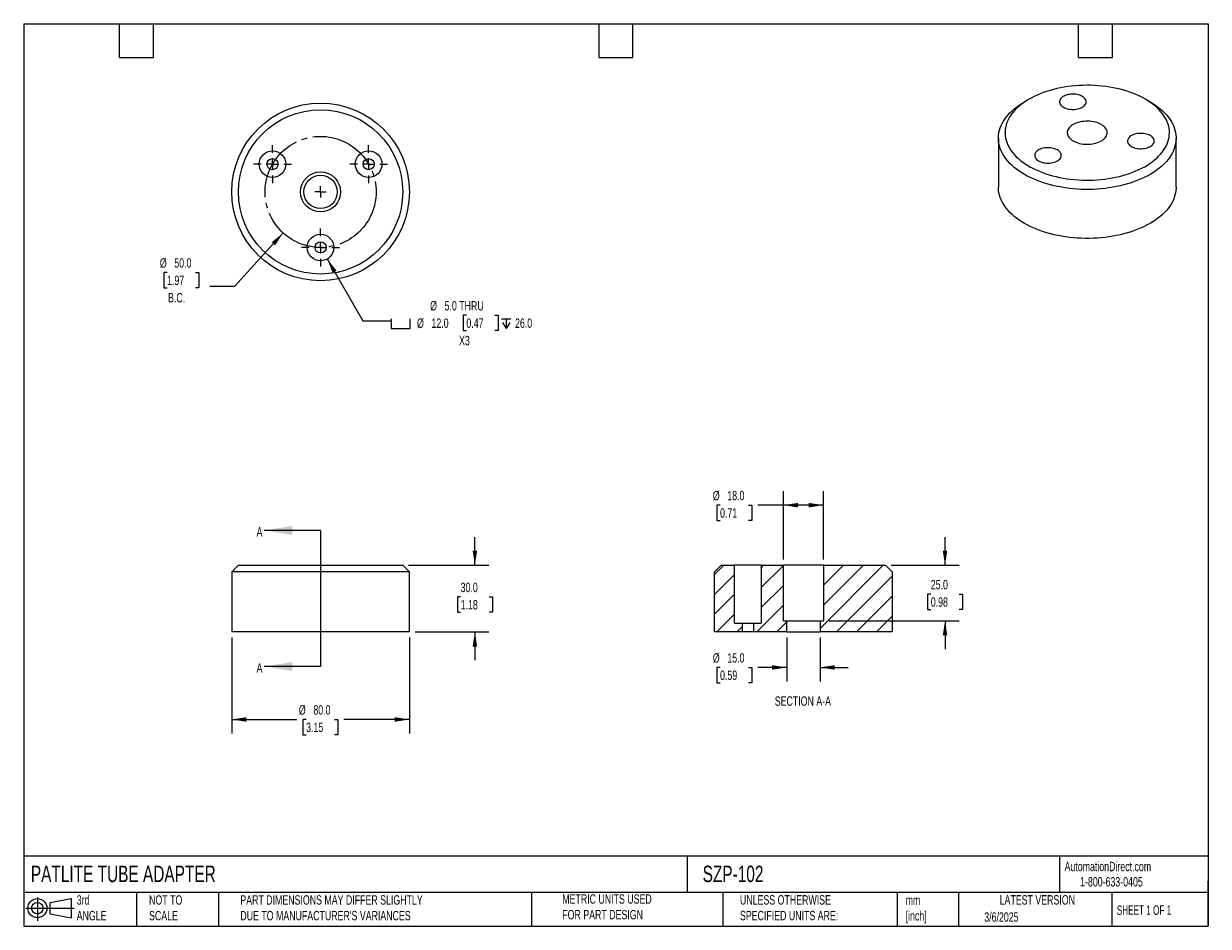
# Model space of a CAD drawing. Header units: millimetres. Extents: x 13 to 546, y 13 to 419.
import ezdxf

# ---------------------------------------------------------------- set-up
doc = ezdxf.new("R2010")
doc.units = ezdxf.units.MM
doc.header["$LTSCALE"] = 2
doc.linetypes.add('SLD-Center', pattern=[19.05, 15.24, -1.27, 1.27, -1.27])
doc.linetypes.add('SLD-Solid', pattern=[0])
for name, color, linetype in [('CENTER', 40, 'SLD-Center'), ('HATCH', 6, 'SLD-Solid'), ('SLD-DEFPOINTS', 7, 'Continuous')]:
    doc.layers.add(name, color=color, linetype=linetype)
doc.layers.add('DIMENSIONS', color=140, linetype='SLD-Solid', lineweight=25)
doc.layers.add('TEXT', color=140, linetype='SLD-Solid', lineweight=25)
doc.styles.add('SLDTEXTSTYLE0', font='TXT', dxfattribs={"width": 0.7})
doc.styles.add('SLDTEXTSTYLE1', font='TXT', dxfattribs={"width": 0.65})
doc.dimstyles.new('SLDDIMSTYLE0', dxfattribs={"dimtxt": 4.316016, "dimasz": 6.604, "dimexe": 0, "dimexo": 0.0625, "dimgap": 1.079004, "dimtad": 0, "dimtih": 1, "dimtoh": 1, "dimrnd": 1e-09, "dimzin": 4, "dimdsep": 46, "dimtxsty": 'SLDTEXTSTYLE0', "dimsah": 1, "dimcen": 0.09, "dimadec": 0, "dimazin": 1, "dimtfac": 1, "dimtofl": 0, "dimtmove": 0, "dimatfit": 3, "dimfxl": 0, "dimfrac": 2, "dimtolj": 1, "dimtzin": 12, "dimarcsym": 0})
doc.dimstyles.new('SLDDIMSTYLE1', dxfattribs={"dimtxt": 4.316016, "dimasz": 6.604, "dimexe": 0, "dimexo": 0.0625, "dimgap": 1.079004, "dimtad": 0, "dimtih": 1, "dimtoh": 1, "dimrnd": 1e-09, "dimzin": 4, "dimdsep": 46, "dimtxsty": 'SLDTEXTSTYLE0', "dimsah": 1, "dimcen": 0.09, "dimadec": 0, "dimazin": 1, "dimtfac": 1, "dimtmove": 0, "dimatfit": 0, "dimfxl": 0, "dimfrac": 2, "dimtolj": 1, "dimtzin": 12, "dimarcsym": 0})
doc.dimstyles.new('SLDDIMSTYLE2', dxfattribs={"dimtxt": 4.316016, "dimasz": 6.604, "dimexe": 0, "dimexo": 0.0625, "dimgap": 1.079004, "dimtad": 0, "dimtih": 1, "dimtoh": 1, "dimrnd": 1e-09, "dimzin": 4, "dimdsep": 46, "dimtxsty": 'SLDTEXTSTYLE0', "dimsah": 1, "dimcen": 0, "dimadec": 0, "dimazin": 1, "dimtfac": 1, "dimtofl": 0, "dimtmove": 0, "dimatfit": 3, "dimfxl": 0, "dimfrac": 2, "dimtolj": 1, "dimtzin": 12, "dimarcsym": 0})
doc.dimstyles.new('SLDDIMSTYLE3', dxfattribs={"dimtxt": 4.316016, "dimasz": 6.604, "dimexe": 0, "dimexo": 0.0625, "dimgap": 1.079004, "dimtad": 0, "dimtih": 1, "dimtoh": 1, "dimrnd": 1e-09, "dimzin": 4, "dimdsep": 46, "dimtxsty": 'SLDTEXTSTYLE0', "dimsah": 1, "dimcen": 0, "dimadec": 0, "dimazin": 1, "dimtfac": 1, "dimtofl": 0, "dimtmove": 0, "dimatfit": 3, "dimfxl": 0, "dimfrac": 2, "dimtolj": 1, "dimtzin": 12, "dimarcsym": 0})

# ---------------------------------------------------------------- blocks, each defined once
blk = doc.blocks.new('Block11')
at = {"color": 7, "linetype": 'SLD-Solid', "lineweight": 18}
for p, q in [((0, 5.76), (21.75, 5.76)), ((5.18, 10.62), (5.18, 0)), ((10.96, 8.33), (20.35, 10.06)), ((10.96, 3.19), (10.96, 8.33)), ((20.35, 10.06), (20.35, 1.46)), ((10.96, 3.19), (20.35, 1.46))]:
    blk.add_line(p, q, dxfattribs=at)
for radius in [4.3, 2.57]:
    blk.add_circle((5.18, 5.76), radius, dxfattribs=at)
blk = doc.blocks.new('Block12')
at = {"layer": 'SLD-DEFPOINTS'}
blk.add_blockref('Block11', (0, 0), dxfattribs=at)
blk = doc.blocks.new('_D')
at = {"layer": 'DIMENSIONS'}
for p, q in [((106.37, 142.71), (106.37, 99.47)), ((186.37, 142.71), (186.37, 99.47)), ((106.37, 105.82), (135.65, 105.82)), ((139.87, 105.82), (138.42, 105.82)), ((138.42, 105.82), (138.42, 98.96)), ((152.7, 105.82), (154.15, 105.82)), ((154.15, 105.82), (154.15, 98.96)), ((186.37, 105.82), (156.92, 105.82)), ((138.42, 98.96), (139.87, 98.96)), ((154.15, 98.96), (152.7, 98.96))]:
    blk.add_line(p, q, dxfattribs=at)
for points in [[(106.37, 105.82), (112.98, 104.81), (112.98, 106.84)], [(186.37, 105.82), (179.77, 106.84), (179.77, 104.81)]]:
    blk.add_solid(points, dxfattribs=at)
at = {"layer": 'DIMENSIONS', "char_height": 4.233, "attachment_point": 1, "style": 'SLDTEXTSTYLE0'}
for s, insert in [('%%c', (136.61, 112.24)), ('80.0', (143.13, 112.24)), ('3.15', (139.87, 104.42))]:
    blk.add_mtext(s, dxfattribs=dict(at, insert=insert))
blk = doc.blocks.new('_D_1')
at = {"layer": 'DIMENSIONS'}
for p, q in [((215.86, 175.25), (215.86, 187.95)), ((185.91, 175.25), (222.21, 175.25)), ((209.45, 160.98), (208, 160.98)), ((208, 160.98), (208, 154.12)), ((222.27, 160.98), (223.72, 160.98)), ((223.72, 160.98), (223.72, 154.12)), ((208, 154.12), (209.45, 154.12)), ((223.72, 154.12), (222.27, 154.12)), ((188.91, 145.25), (222.21, 145.25)), ((215.86, 145.25), (215.86, 132.55))]:
    blk.add_line(p, q, dxfattribs=at)
for points in [[(215.86, 175.25), (216.88, 181.86), (214.84, 181.86)], [(215.86, 145.25), (214.84, 138.65), (216.88, 138.65)]]:
    blk.add_solid(points, dxfattribs=at)
at = {"layer": 'DIMENSIONS', "char_height": 4.233, "attachment_point": 1, "style": 'SLDTEXTSTYLE0'}
for s, insert in [('30.0', (209.45, 167.41)), ('1.18', (209.45, 159.58))]:
    blk.add_mtext(s, dxfattribs=dict(at, insert=insert))
blk = doc.blocks.new('_D_2')
at = {"layer": 'DIMENSIONS'}
for p, q in [((129.54, 324.88), (107.63, 300.8)), ((77.26, 307.07), (75.81, 307.07)), ((75.81, 307.07), (75.81, 300.21)), ((90.08, 307.07), (91.53, 307.07)), ((91.53, 307.07), (91.53, 300.21)), ((75.81, 300.21), (77.26, 300.21)), ((91.53, 300.21), (90.08, 300.21)), ((107.63, 300.8), (96.52, 300.8))]:
    blk.add_line(p, q, dxfattribs=at)
blk.add_solid([(129.54, 324.88), (124.35, 320.68), (125.85, 319.31)], dxfattribs=at)
at = {"layer": 'DIMENSIONS', "char_height": 4.233, "attachment_point": 1, "style": 'SLDTEXTSTYLE0'}
for s, insert in [('%%c', (74, 313.49)), ('50.0', (80.52, 313.49)), ('1.97', (77.26, 305.67)), ('B.C.', (77.71, 297.84))]:
    blk.add_mtext(s, dxfattribs=dict(at, insert=insert))
blk = doc.blocks.new('SW_SYMBOL_HOLE_SPOT')
at = {"layer": 'DIMENSIONS', "color": 0}
for p, q in [((0, 1750), (0, 150)), ((0, 150), (3200, 150)), ((3200, 150), (3200, 1750))]:
    blk.add_line(p, q, dxfattribs=at)
blk = doc.blocks.new('SW_SYMBOL_HOLE_DEPTH')
at = {"layer": 'DIMENSIONS', "color": 0}
for p, q in [((0, 1750), (1600, 1750)), ((200, 1110), (800, 150)), ((800, 1750), (800, 150)), ((1400, 1110), (800, 150))]:
    blk.add_line(p, q, dxfattribs=at)
blk = doc.blocks.new('_D_3')
at = {"layer": 'DIMENSIONS'}
for p, q in [((149.37, 313.17), (165.44, 285.33)), ((165.44, 285.33), (178.14, 285.33)), ((212.04, 287.8), (210.59, 287.8)), ((210.59, 287.8), (210.59, 280.94)), ((224.87, 287.8), (226.32, 287.8)), ((226.32, 287.8), (226.32, 280.94)), ((210.59, 280.94), (212.04, 280.94)), ((226.32, 280.94), (224.87, 280.94))]:
    blk.add_line(p, q, dxfattribs=at)
blk.add_solid([(149.37, 313.17), (151.79, 306.94), (153.55, 307.96)], dxfattribs=at)
at = {"layer": 'DIMENSIONS', "xscale": 0.002688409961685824, "yscale": 0.002688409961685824, "zscale": 0.002688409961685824}
for name, p in [('SW_SYMBOL_HOLE_SPOT', (178.14, 281.51)), ('SW_SYMBOL_HOLE_DEPTH', (227.77, 281.51))]:
    blk.add_blockref(name, p, dxfattribs=at)
at = {"layer": 'DIMENSIONS', "char_height": 4.233, "attachment_point": 1, "style": 'SLDTEXTSTYLE0'}
for s, insert in [('%%c', (195.7, 294.22)), ('5.0 THRU', (202.21, 294.22)), ('%%c', (189.8, 286.39)), ('12.0', (196.32, 286.39)), ('0.47', (212.04, 286.39)), ('26.0', (233.94, 286.39)), ('X3', (208.73, 278.57))]:
    blk.add_mtext(s, dxfattribs=dict(at, insert=insert))
blk = doc.blocks.new('SW_CENTERMARKSYMBOL_0')
at = {"layer": 'CENTER', "color": 0}
for q in [(-2.54, 0), (0, 2.54), (0, -2.54), (2.54, 0)]:
    blk.add_line((0, 0), q, dxfattribs=at)
blk = doc.blocks.new('SW_CENTERMARKSYMBOL_1')
at = {"layer": 'CENTER', "color": 0}
for p, q in [((0, 5.08), (0, 8.54)), ((-5.08, 0), (-8.54, 0)), ((0, 0), (-2.54, 0)), ((0, 0), (0, 2.54)), ((0, 0), (0, -2.54)), ((0, 0), (2.54, 0)), ((5.08, 0), (8.54, 0)), ((0, -5.08), (0, -8.54))]:
    blk.add_line(p, q, dxfattribs=at)
blk = doc.blocks.new('SW_CENTERMARKSYMBOL_2')
at = {"layer": 'CENTER', "color": 0}
for p, q in [((0, 5.08), (0, 8.54)), ((-5.08, 0), (-8.54, 0)), ((0, 0), (-2.54, 0)), ((0, 0), (0, 2.54)), ((0, 0), (0, -2.54)), ((0, 0), (2.54, 0)), ((5.08, 0), (8.54, 0)), ((0, -5.08), (0, -8.54))]:
    blk.add_line(p, q, dxfattribs=at)
blk = doc.blocks.new('SW_CENTERMARKSYMBOL_3')
at = {"layer": 'CENTER', "color": 0}
for p, q in [((0, 5.08), (0, 8.54)), ((-5.08, 0), (-8.54, 0)), ((0, 0), (-2.54, 0)), ((0, 0), (0, 2.54)), ((0, 0), (0, -2.54)), ((0, 0), (2.54, 0)), ((5.08, 0), (8.54, 0)), ((0, -5.08), (0, -8.54))]:
    blk.add_line(p, q, dxfattribs=at)
blk = doc.blocks.new('_D_4')
at = {"layer": 'DIMENSIONS'}
for p, q in [((354.8, 177.79), (354.8, 208.67)), ((372.8, 177.79), (372.8, 208.67)), ((326.26, 202.32), (324.81, 202.32)), ((324.81, 202.32), (324.81, 195.46)), ((339.09, 202.32), (340.53, 202.32)), ((340.53, 202.32), (340.53, 195.46)), ((354.8, 202.32), (343.31, 202.32)), ((372.8, 202.32), (354.8, 202.32)), ((324.81, 195.46), (326.26, 195.46)), ((340.53, 195.46), (339.09, 195.46))]:
    blk.add_line(p, q, dxfattribs=at)
for points in [[(354.8, 202.32), (361.4, 201.3), (361.4, 203.33)], [(372.8, 202.32), (366.19, 203.33), (366.19, 201.3)]]:
    blk.add_solid(points, dxfattribs=at)
at = {"layer": 'DIMENSIONS', "char_height": 4.233, "attachment_point": 1, "style": 'SLDTEXTSTYLE0'}
for s, insert in [('%%c', (323, 208.74)), ('18.0', (329.52, 208.74)), ('0.71', (326.26, 200.92))]:
    blk.add_mtext(s, dxfattribs=dict(at, insert=insert))
blk = doc.blocks.new('_D_5')
at = {"layer": 'DIMENSIONS'}
for p, q in [((427.55, 175.25), (427.55, 187.95)), ((403.34, 175.25), (433.9, 175.25)), ((421.14, 162.24), (419.69, 162.24)), ((419.69, 162.24), (419.69, 155.38)), ((433.96, 162.24), (435.41, 162.24)), ((435.41, 162.24), (435.41, 155.38)), ((419.69, 155.38), (421.14, 155.38)), ((435.41, 155.38), (433.96, 155.38)), ((375.34, 150.25), (433.9, 150.25)), ((427.55, 150.25), (427.55, 137.55))]:
    blk.add_line(p, q, dxfattribs=at)
for points in [[(427.55, 175.25), (428.57, 181.86), (426.53, 181.86)], [(427.55, 150.25), (426.53, 143.65), (428.57, 143.65)]]:
    blk.add_solid(points, dxfattribs=at)
at = {"layer": 'DIMENSIONS', "char_height": 4.233, "attachment_point": 1, "style": 'SLDTEXTSTYLE0'}
for s, insert in [('25.0', (421.14, 168.67)), ('0.98', (421.14, 160.84))]:
    blk.add_mtext(s, dxfattribs=dict(at, insert=insert))
blk = doc.blocks.new('_D_6')
at = {"layer": 'DIMENSIONS'}
for p, q in [((356.3, 142.71), (356.3, 122.9)), ((371.3, 142.71), (371.3, 122.9)), ((326.26, 129.25), (324.81, 129.25)), ((324.81, 129.25), (324.81, 122.39)), ((339.09, 129.25), (340.53, 129.25)), ((340.53, 129.25), (340.53, 122.39)), ((356.3, 129.25), (343.31, 129.25)), ((371.3, 129.25), (384, 129.25)), ((324.81, 122.39), (326.26, 122.39)), ((340.53, 122.39), (339.09, 122.39))]:
    blk.add_line(p, q, dxfattribs=at)
for points in [[(356.3, 129.25), (349.69, 130.27), (349.69, 128.23)], [(371.3, 129.25), (377.9, 128.23), (377.9, 130.27)]]:
    blk.add_solid(points, dxfattribs=at)
at = {"layer": 'DIMENSIONS', "char_height": 4.233, "attachment_point": 1, "style": 'SLDTEXTSTYLE0'}
for s, insert in [('%%c', (323, 135.67)), ('15.0', (329.52, 135.67)), ('0.59', (326.26, 127.85))]:
    blk.add_mtext(s, dxfattribs=dict(at, insert=insert))

msp = doc.modelspace()

# ---------------------------------------------------------------- hatches: boundary and pattern name
at = {"layer": 'HATCH'}
h = msp.add_hatch(dxfattribs=at)
h.set_pattern_fill('ANSI31', color=256, scale=2, style=0)
h.paths.add_polyline_path([(336.297, 149.253), (332.797, 149.253), (332.797, 175.253), (326.797, 175.253), (323.797, 172.253), (323.797, 145.253), (336.297, 145.253)], flags=0)
h = msp.add_hatch(dxfattribs=at)
h.set_pattern_fill('ANSI31', color=256, scale=2, style=0)
h.paths.add_polyline_path([(344.797, 149.253), (341.297, 149.253), (341.297, 145.253), (356.297, 145.253), (356.297, 150.253), (354.797, 150.253), (354.797, 175.253), (344.797, 175.253)], flags=0)
h = msp.add_hatch(dxfattribs=at)
h.set_pattern_fill('ANSI31', color=256, scale=2, style=0)
h.paths.add_polyline_path([(372.797, 150.253), (371.297, 150.253), (371.297, 145.253), (403.797, 145.253), (403.797, 172.253), (400.797, 175.253), (372.797, 175.253)], flags=0)

# ---------------------------------------------------------------- linework, layer by layer
for p, q in [((465.424, 385.106), (463.303, 383.881)), ((519.88, 383.881), (517.759, 385.106)), ((451.592, 367.555), (451.592, 345.508)), ((531.592, 345.508), (531.592, 367.555)), ((109.372, 175.253), (106.372, 172.253)), ((106.372, 172.253), (106.372, 145.253)), ((186.372, 172.253), (106.372, 172.253)), ((109.372, 175.253), (183.372, 175.253)), ((186.372, 172.253), (183.372, 175.253)), ((186.372, 145.253), (186.372, 172.253)), ((323.797, 172.253), (326.797, 175.253)), ((323.797, 145.253), (323.797, 172.253)), ((326.797, 175.253), (332.797, 175.253)), ((332.797, 149.253), (332.797, 175.253)), ((344.797, 175.253), (332.797, 175.253)), ((344.797, 175.253), (344.797, 149.253)), ((344.797, 175.253), (354.797, 175.253)), ((354.797, 150.253), (354.797, 175.253)), ((372.797, 175.253), (354.797, 175.253)), ((372.797, 175.253), (372.797, 150.253)), ((372.797, 175.253), (400.797, 175.253)), ((400.797, 175.253), (403.797, 172.253)), ((403.797, 172.253), (403.797, 145.253)), ((354.797, 150.253), (356.297, 150.253)), ((356.297, 145.253), (356.297, 150.253)), ((356.297, 150.253), (371.297, 150.253)), ((371.297, 150.253), (371.297, 145.253)), ((371.297, 150.253), (372.797, 150.253)), ((146.372, 145.253), (106.372, 145.253)), ((186.372, 145.253), (146.372, 145.253)), ((336.297, 145.253), (323.797, 145.253)), ((332.797, 149.253), (336.297, 149.253)), ((336.297, 145.253), (336.297, 149.253)), ((336.297, 149.253), (341.297, 149.253)), ((341.297, 145.253), (336.297, 145.253)), ((341.297, 149.253), (341.297, 145.253)), ((341.297, 149.253), (344.797, 149.253)), ((356.297, 145.253), (341.297, 145.253)), ((356.297, 145.253), (371.297, 145.253)), ((403.797, 145.253), (371.297, 145.253))]:
    msp.add_line(p, q)
at = {"flags": 128}
for points in [[(517.755, 385.108), (516.509, 385.795), (515.209, 386.447), (513.859, 387.063), (512.46, 387.643), (511.016, 388.184), (509.53, 388.686), (508.005, 389.148), (506.444, 389.568), (504.851, 389.946), (503.23, 390.28), (501.583, 390.571), (499.915, 390.817), (498.228, 391.018), (496.528, 391.173), (494.816, 391.283), (493.098, 391.347), (491.376, 391.364), (489.655, 391.335), (487.938, 391.26), (486.229, 391.139), (484.532, 390.972), (482.849, 390.76), (481.186, 390.502), (479.546, 390.201), (477.931, 389.855), (476.346, 389.467), (474.794, 389.036), (473.278, 388.564), (471.802, 388.053), (470.369, 387.501), (468.982, 386.913), (467.644, 386.287), (466.358, 385.626), (465.126, 384.931), (463.952, 384.204), (462.837, 383.447), (461.785, 382.66), (460.797, 381.846), (459.876, 381.006), (459.024, 380.142), (458.242, 379.256), (457.533, 378.351), (456.897, 377.427), (456.337, 376.487), (455.852, 375.533), (455.445, 374.567), (455.117, 373.591), (454.867, 372.608), (454.697, 371.619), (454.607, 370.626), (454.597, 369.632), (454.667, 368.639), (454.817, 367.648), (455.047, 366.663), (455.356, 365.685), (455.743, 364.717), (456.208, 363.76), (456.75, 362.816), (457.367, 361.888), (458.058, 360.978), (458.822, 360.087), (459.657, 359.217), (460.561, 358.371), (461.532, 357.551), (462.568, 356.757), (463.667, 355.991), (464.827, 355.257), (466.045, 354.554), (467.317, 353.884), (468.643, 353.25), (470.018, 352.652), (471.44, 352.091), (472.905, 351.569), (474.411, 351.087), (475.955, 350.646), (477.532, 350.247), (479.139, 349.891), (480.774, 349.578), (482.432, 349.31), (484.11, 349.086), (485.804, 348.908), (487.51, 348.775), (489.225, 348.689), (490.946, 348.648), (492.668, 348.654), (494.387, 348.706), (496.101, 348.804), (497.804, 348.948), (499.495, 349.138), (501.168, 349.373), (502.82, 349.652), (504.448, 349.976), (506.049, 350.343), (507.618, 350.753), (509.152, 351.204), (510.648, 351.696), (512.103, 352.228), (513.513, 352.798), (514.876, 353.405), (516.189, 354.048), (517.448, 354.726), (518.652, 355.437), (519.796, 356.18), (520.88, 356.953), (521.9, 357.753), (522.855, 358.581), (523.742, 359.433), (524.559, 360.308), (525.305, 361.204), (525.977, 362.119), (526.576, 363.051), (527.098, 363.998), (527.544, 364.958), (527.912, 365.929), (528.201, 366.909), (528.411, 367.896), (528.541, 368.887), (528.591, 369.88), (528.561, 370.874), (528.451, 371.866), (528.261, 372.854), (527.991, 373.836), (527.643, 374.81), (527.217, 375.773), (526.714, 376.723), (526.134, 377.659), (525.48, 378.579), (524.752, 379.48), (523.953, 380.36), (523.083, 381.218), (522.145, 382.052), (521.141, 382.859), (520.073, 383.639), (518.943, 384.389), (517.755, 385.108)], [(489.364, 386.394), (488.843, 386.662), (488.271, 386.893), (487.657, 387.084), (487.008, 387.233), (486.334, 387.337), (485.644, 387.396), (484.947, 387.407), (484.252, 387.372), (483.568, 387.291), (482.906, 387.164), (482.274, 386.994), (481.68, 386.782), (481.132, 386.533), (480.639, 386.248), (480.206, 385.932), (479.84, 385.589), (479.545, 385.224), (479.326, 384.842), (479.184, 384.447), (479.124, 384.046), (479.144, 383.643), (479.245, 383.245), (479.426, 382.856), (479.683, 382.481), (480.014, 382.127), (480.415, 381.797), (480.878, 381.496), (481.4, 381.228), (481.971, 380.997), (482.585, 380.806), (483.234, 380.657), (483.908, 380.553), (484.598, 380.495), (485.296, 380.483), (485.991, 380.518), (486.674, 380.599), (487.336, 380.726), (487.969, 380.896), (488.563, 381.108), (489.11, 381.358), (489.603, 381.642), (490.036, 381.958), (490.402, 382.301), (490.697, 382.666), (490.917, 383.049), (491.058, 383.443), (491.119, 383.844), (491.098, 384.247), (490.997, 384.646), (490.817, 385.035), (490.559, 385.409), (490.228, 385.763), (489.828, 386.093), (489.364, 386.394)], [(519.876, 383.883), (521.116, 383.134), (522.297, 382.354), (523.417, 381.544), (524.472, 380.705), (525.461, 379.84), (526.381, 378.951), (527.232, 378.038), (528.011, 377.105), (528.716, 376.152), (529.347, 375.182), (529.902, 374.196), (530.379, 373.197), (530.779, 372.187), (531.099, 371.167), (531.34, 370.14), (531.501, 369.108), (531.582, 368.073), (531.582, 367.037), (531.501, 366.002), (531.34, 364.97), (531.099, 363.943), (530.779, 362.923), (530.379, 361.913), (529.902, 360.914), (529.347, 359.928), (528.716, 358.958), (528.011, 358.005), (527.232, 357.072), (526.381, 356.159), (525.461, 355.27), (524.472, 354.405), (523.417, 353.566), (522.297, 352.756), (521.116, 351.976), (519.876, 351.227), (518.578, 350.511), (517.227, 349.829), (515.823, 349.183), (514.371, 348.574), (512.873, 348.003), (511.332, 347.471), (509.751, 346.98), (508.134, 346.531), (506.483, 346.123), (504.803, 345.759), (503.096, 345.439), (501.365, 345.163), (499.615, 344.933), (497.849, 344.748), (496.07, 344.609), (494.282, 344.516), (492.489, 344.469), (490.694, 344.469), (488.901, 344.516), (487.113, 344.609), (485.334, 344.748), (483.568, 344.933), (481.818, 345.163), (480.088, 345.439), (478.38, 345.759), (476.7, 346.123), (475.049, 346.531), (473.432, 346.98), (471.851, 347.471), (470.31, 348.003), (468.812, 348.574), (467.36, 349.183), (465.957, 349.829), (464.605, 350.511), (463.307, 351.227), (462.067, 351.976), (460.886, 352.756), (459.767, 353.566), (458.712, 354.405), (457.723, 355.27), (456.802, 356.159), (455.951, 357.072), (455.172, 358.005), (454.467, 358.958), (453.836, 359.928), (453.282, 360.914), (452.804, 361.913), (452.405, 362.923), (452.084, 363.943), (451.843, 364.97), (451.682, 366.002), (451.602, 367.037), (451.602, 368.073), (451.682, 369.108), (451.843, 370.14), (452.084, 371.167), (452.405, 372.187), (452.804, 373.197), (453.282, 374.196), (453.836, 375.182), (454.467, 376.152), (455.172, 377.105), (455.951, 378.038), (456.802, 378.951), (457.723, 379.84), (458.712, 380.705), (459.767, 381.544), (460.886, 382.354), (462.067, 383.134), (463.303, 383.881)], [(497.956, 373.679), (497.322, 374.011), (496.636, 374.307), (495.905, 374.565), (495.134, 374.781), (494.332, 374.954), (493.505, 375.082), (492.66, 375.164), (491.806, 375.199), (490.95, 375.187), (490.099, 375.128), (489.262, 375.023), (488.446, 374.873), (487.659, 374.678), (486.907, 374.441), (486.198, 374.164), (485.538, 373.849), (484.932, 373.5), (484.387, 373.118), (483.907, 372.709), (483.496, 372.275), (483.159, 371.82), (482.898, 371.349), (482.716, 370.866), (482.615, 370.375), (482.594, 369.881), (482.655, 369.388), (482.797, 368.9), (483.019, 368.423), (483.318, 367.959), (483.692, 367.515), (484.138, 367.093), (484.652, 366.697), (485.228, 366.331), (485.861, 365.998), (486.547, 365.702), (487.278, 365.445), (488.049, 365.229), (488.851, 365.056), (489.679, 364.928), (490.523, 364.846), (491.377, 364.811), (492.234, 364.822), (493.084, 364.881), (493.921, 364.986), (494.737, 365.137), (495.524, 365.331), (496.276, 365.568), (496.985, 365.845), (497.646, 366.16), (498.251, 366.51), (498.796, 366.891), (499.277, 367.301), (499.687, 367.734), (500.024, 368.189), (500.285, 368.66), (500.467, 369.143), (500.569, 369.634), (500.589, 370.128), (500.528, 370.621), (500.386, 371.109), (500.164, 371.587), (499.865, 372.05), (499.491, 372.495), (499.045, 372.917), (498.532, 373.313), (497.956, 373.679)], [(519.982, 368.719), (519.461, 368.986), (518.89, 369.217), (518.275, 369.409), (517.627, 369.557), (516.953, 369.662), (516.263, 369.72), (515.565, 369.732), (514.87, 369.697), (514.187, 369.615), (513.525, 369.488), (512.892, 369.318), (512.298, 369.107), (511.751, 368.857), (511.258, 368.572), (510.825, 368.256), (510.459, 367.913), (510.164, 367.548), (509.944, 367.166), (509.803, 366.771), (509.742, 366.37), (509.763, 365.967), (509.864, 365.569), (510.044, 365.18), (510.302, 364.806), (510.633, 364.451), (511.033, 364.121), (511.497, 363.82), (512.018, 363.552), (512.59, 363.321), (513.204, 363.13), (513.852, 362.981), (514.526, 362.877), (515.217, 362.819), (515.914, 362.807), (516.609, 362.842), (517.293, 362.924), (517.955, 363.05), (518.587, 363.221), (519.181, 363.432), (519.729, 363.682), (520.222, 363.967), (520.655, 364.283), (521.021, 364.625), (521.316, 364.991), (521.535, 365.373), (521.676, 365.767), (521.737, 366.169), (521.717, 366.571), (521.616, 366.97), (521.435, 367.359), (521.178, 367.733), (520.846, 368.088), (520.446, 368.418), (519.982, 368.719)], [(478.157, 362.249), (477.635, 362.517), (477.064, 362.748), (476.45, 362.939), (475.801, 363.087), (475.127, 363.192), (474.437, 363.25), (473.739, 363.262), (473.044, 363.227), (472.361, 363.145), (471.699, 363.019), (471.066, 362.848), (470.472, 362.637), (469.925, 362.387), (469.432, 362.102), (468.999, 361.786), (468.633, 361.443), (468.338, 361.078), (468.118, 360.696), (467.977, 360.302), (467.916, 359.9), (467.937, 359.498), (468.038, 359.099), (468.218, 358.71), (468.476, 358.336), (468.807, 357.981), (469.207, 357.651), (469.671, 357.35), (470.193, 357.083), (470.764, 356.852), (471.378, 356.66), (472.027, 356.512), (472.701, 356.407), (473.391, 356.349), (474.088, 356.337), (474.784, 356.372), (475.467, 356.454), (476.129, 356.581), (476.762, 356.751), (477.355, 356.962), (477.903, 357.212), (478.396, 357.497), (478.829, 357.813), (479.195, 358.156), (479.49, 358.521), (479.709, 358.903), (479.851, 359.298), (479.911, 359.699), (479.891, 360.101), (479.79, 360.5), (479.609, 360.889), (479.352, 361.263), (479.021, 361.618), (478.62, 361.948), (478.157, 362.249)], [(463.307, 329.18), (462.067, 329.929), (460.886, 330.71), (459.767, 331.52), (458.712, 332.358), (457.723, 333.223), (456.802, 334.113), (455.951, 335.025), (455.172, 335.959), (454.467, 336.912), (453.836, 337.882), (453.282, 338.867), (452.804, 339.866), (452.405, 340.877), (452.084, 341.896), (451.843, 342.923), (451.682, 343.955), (451.602, 344.99), (451.592, 345.508)], [(531.592, 345.508), (531.582, 344.99), (531.501, 343.955), (531.34, 342.923), (531.099, 341.896), (530.779, 340.877), (530.379, 339.866), (529.902, 338.867), (529.347, 337.882), (528.716, 336.912), (528.011, 335.959), (527.232, 335.025), (526.381, 334.113), (525.461, 333.223), (524.472, 332.358), (523.417, 331.52), (522.297, 330.71), (521.116, 329.929), (519.876, 329.18), (518.578, 328.464), (517.227, 327.782), (515.823, 327.136), (514.371, 326.527), (512.873, 325.956), (511.332, 325.425), (509.751, 324.934), (508.134, 324.484), (506.483, 324.077), (504.803, 323.713), (503.096, 323.393), (501.365, 323.117), (499.615, 322.886), (497.849, 322.701), (496.07, 322.562), (494.282, 322.469), (492.489, 322.423), (490.694, 322.423), (488.901, 322.469), (487.113, 322.562), (485.334, 322.701), (483.568, 322.886), (481.818, 323.117), (480.088, 323.393), (478.38, 323.713), (476.7, 324.077), (475.049, 324.484), (473.432, 324.934), (471.851, 325.425), (470.31, 325.956), (468.812, 326.527), (467.36, 327.136), (465.957, 327.782), (464.605, 328.464), (463.307, 329.18)]]:
    msp.add_lwpolyline(points, dxfattribs=at)
for centre, radius in [((146.372, 343.364), 40), ((146.372, 343.364), 37), ((124.721, 355.864), 6), ((124.721, 355.864), 2.5), ((168.022, 355.864), 6), ((168.022, 355.864), 2.5), ((146.372, 343.364), 9), ((146.372, 343.364), 7.5), ((146.372, 318.364), 6), ((146.372, 318.364), 2.5)]:
    msp.add_circle(centre, radius)
at = {"layer": 'CENTER', "linetype": 'SLD-Center'}
msp.add_circle((146.372, 343.364), 25, dxfattribs=at)
at = {"layer": 'TEXT'}
for p, q in [((12.7, 419.1), (546.1, 419.1)), ((12.7, 419.1), (12.7, 12.7)), ((55.88, 403.86), (55.88, 419.1)), ((71.12, 403.86), (71.12, 419.1)), ((271.78, 403.86), (271.78, 419.1)), ((287.02, 403.86), (287.02, 419.1)), ((487.68, 403.86), (487.68, 419.1)), ((502.92, 403.86), (502.92, 419.1)), ((546.1, 419.1), (546.1, 12.7)), ((55.88, 403.86), (71.12, 403.86)), ((271.78, 403.86), (287.02, 403.86)), ((487.68, 403.86), (502.92, 403.86)), ((146.372, 190.919), (146.372, 129.66)), ((546.1, 44.252), (12.7, 44.252)), ((311.518, 44.252), (311.518, 27.94)), ((479.151, 44.252), (479.151, 27.94)), ((546.1, 12.7), (546.1, 33.02)), ((546.1, 27.94), (12.7, 27.94)), ((63.5, 27.94), (63.5, 12.7)), ((100.423, 27.94), (100.423, 12.7)), ((241.293, 27.94), (241.293, 12.7)), ((327.56, 27.94), (327.56, 12.7)), ((406.049, 27.94), (406.049, 12.7)), ((433.624, 27.94), (433.624, 12.7)), ((502.697, 27.94), (502.697, 12.7)), ((12.7, 12.7), (546.1, 12.7))]:
    msp.add_line(p, q, dxfattribs=at)
at = {"layer": 'TEXT', "linetype": 'SLD-Solid'}
for p, q in [((146.372, 190.919), (120.972, 190.919)), ((146.372, 129.66), (120.972, 129.66))]:
    msp.add_line(p, q, dxfattribs=at)
at = {"layer": 'TEXT'}
for points in [[(120.972, 190.919), (133.672, 188.887), (133.672, 192.951)], [(120.972, 129.66), (133.672, 127.628), (133.672, 131.692)]]:
    msp.add_solid(points, dxfattribs=at)

# ---------------------------------------------------------------- block references
at = {"layer": 'CENTER'}
for name, p in [('SW_CENTERMARKSYMBOL_2', (124.721, 355.864)), ('SW_CENTERMARKSYMBOL_3', (168.022, 355.864)), ('SW_CENTERMARKSYMBOL_0', (146.372, 343.364)), ('SW_CENTERMARKSYMBOL_1', (146.372, 318.364))]:
    msp.add_blockref(name, p, dxfattribs=at)
at = {"layer": 'SLD-DEFPOINTS'}
msp.add_blockref('Block12', (13.676, 15.108), dxfattribs=at)

# ---------------------------------------------------------------- texts
at = {"layer": 'TEXT'}
for s, insert, char_height, attachment_point, style in [('A', (117.544, 192.418), 4.316, 1, 'SLDTEXTSTYLE0'), ('A', (117.544, 131.159), 4.316, 1, 'SLDTEXTSTYLE0'), ('SECTION A-A', (363.556, 116.238), 4.23333, 2, 'SLDTEXTSTYLE0'), ('PATLITE TUBE ADAPTER', (15.931, 40.013), 7.40833, 1, 'SLDTEXTSTYLE0'), ('SZP-102', (318.415, 40.013), 7.4083, 1, 'SLDTEXTSTYLE0'), ('AutomationDirect.com', (481.39, 41.753), 4.23333, 1, 'SLDTEXTSTYLE0'), ('1-800-633-0405', (488.383, 34.874), 4.23333, 1, 'SLDTEXTSTYLE0'), ('3rd^JANGLE', (36.564, 26.675), 4.2333, 1, 'SLDTEXTSTYLE0'), ('NOT TO^JSCALE', (69.15, 26.675), 4.23333, 1, 'SLDTEXTSTYLE0'), ("PART DIMENSIONS MAY DIFFER SLIGHTLY ^JDUE TO MANUFACTURER'S VARIANCES", (110.239, 26.682), 4.23333, 1, 'SLDTEXTSTYLE0'), ('METRIC UNITS USED ^JFOR PART DESIGN', (255.209, 27.112), 4.23333, 1, 'SLDTEXTSTYLE0'), ('UNLESS OTHERWISE ^JSPECIFIED UNITS ARE:', (335.216, 26.721), 4.23333, 1, 'SLDTEXTSTYLE0'), ('LATEST VERSION', (469.104, 26.728), 4.23333, 2, 'SLDTEXTSTYLE0'), ('mm^J[inch]', (409.814, 26.594), 4.2333, 1, 'SLDTEXTSTYLE0'), ('SHEET 1 OF 1', (504.883, 22.103), 4.23333, 1, 'SLDTEXTSTYLE1'), ('3/6/2025', (445.226, 18.994), 4.2333, 1, 'SLDTEXTSTYLE0')]:
    msp.add_mtext(s, dxfattribs=dict(at, insert=insert, char_height=char_height, attachment_point=attachment_point, style=style))

# ---------------------------------------------------------------- dimensions: what is measured, and where the dimension line sits
at = {"layer": 'DIMENSIONS'}
for p1, p2, text, dimstyle, picture, middle in [((163.201, 361.851), (129.543, 324.877), '<>\\PB.C.', 'SLDDIMSTYLE2', '_D_2', (83.671, 303.034)), ((143.372, 323.56), (149.372, 313.168), '%%c5.0 THRU\\P{\\fGDT;v}<>{\\fGDT;x}26.0\\PX3', 'SLDDIMSTYLE3', '_D_3', (212.455, 284.367))]:
    dim = msp.add_diameter_dim_2p(p1=p1, p2=p2, text=text, dimstyle=dimstyle, dxfattribs=at)
    dim.commit()
    dim.dimension.update_dxf_attribs({"geometry": picture, "text_midpoint": middle, "dimtype": 163})
dim = msp.add_linear_dim(base=(372.797, 202.318), p1=(354.797, 175.253), p2=(372.797, 175.253), text='%%c<>', dimstyle='SLDDIMSTYLE0', dxfattribs=at)
dim.commit()
dim.dimension.update_dxf_attribs({"geometry": '_D_4', "text_midpoint": (332.673, 202.318), "dimtype": 160})
for base, p1, p2, picture, middle in [((215.861, 175.253), (186.372, 145.253), (183.372, 175.253), '_D_1', (215.861, 160.982)), ((427.551, 150.253), (400.797, 175.253), (372.797, 150.253), '_D_5', (427.551, 162.244))]:
    dim = msp.add_linear_dim(base=base, p1=p1, p2=p2, angle=90, dimstyle='SLDDIMSTYLE1', dxfattribs=at)
    dim.commit()
    dim.dimension.update_dxf_attribs({"geometry": picture, "text_midpoint": middle, "dimtype": 160})
for base, p1, p2, dimstyle, picture, middle in [((186.372, 105.821), (106.372, 145.253), (186.372, 145.253), 'SLDDIMSTYLE0', '_D', (146.286, 105.821)), ((371.297, 129.249), (356.297, 145.253), (371.297, 145.253), 'SLDDIMSTYLE1', '_D_6', (332.673, 129.249))]:
    dim = msp.add_linear_dim(base=base, p1=p1, p2=p2, angle=0, text='%%c<>', dimstyle=dimstyle, dxfattribs=at)
    dim.commit()
    dim.dimension.update_dxf_attribs({"geometry": picture, "text_midpoint": middle, "dimtype": 160})

doc.saveas('drawing.dxf')
